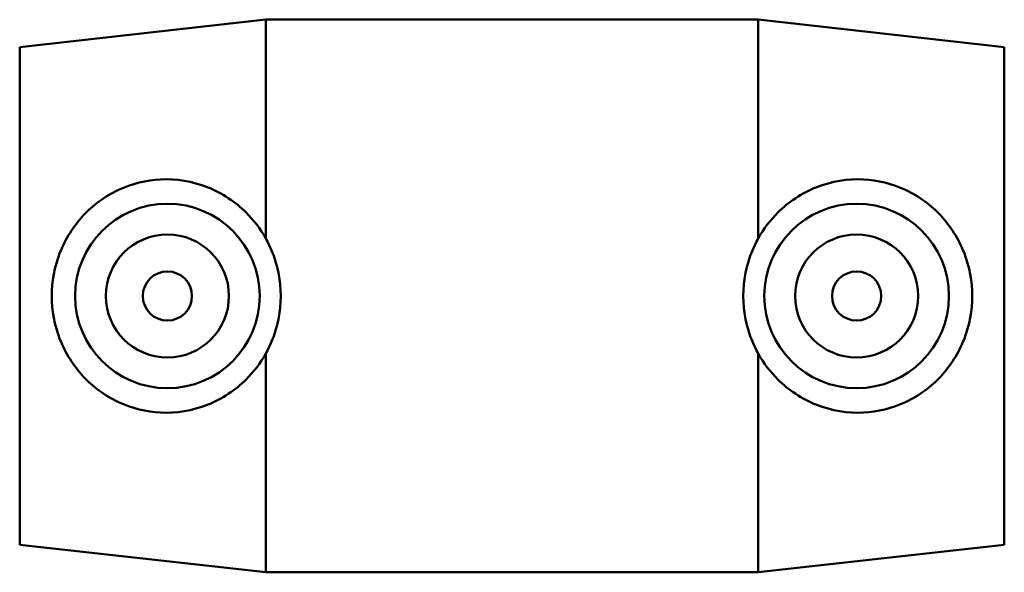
# Model space of a CAD drawing. Header units: inches. Extents: x -26 to 78, y -45 to 82.
# Tile 5 of 6: x 21.84 to 24.99, y 77.51 to 79.28. Entities that reach past the tile are written whole.
import ezdxf

# ---------------------------------------------------------------- set-up
doc = ezdxf.new("R2010")
doc.units = ezdxf.units.IN
doc.header["$MEASUREMENT"] = 0
doc.layers.add('Visible (ANSI)', color=7, linetype='Continuous', lineweight=50)

msp = doc.modelspace()

# ---------------------------------------------------------------- linework, layer by layer
at = {"layer": 'Visible (ANSI)'}
for p, q in [((21.8419, 79.1952), (22.6294, 79.2837)), ((22.6294, 78.5826), (22.6294, 79.2837)), ((22.6294, 79.2837), (24.2044, 79.2837)), ((24.2044, 78.5826), (24.2044, 79.2837)), ((24.9919, 79.1952), (24.2044, 79.2837)), ((21.8419, 77.6022), (21.8419, 79.1952)), ((24.9919, 77.6022), (24.9919, 79.1952)), ((22.6294, 77.5137), (22.6294, 78.2147)), ((24.2044, 77.5137), (24.2044, 78.2147)), ((21.8419, 77.6022), (22.6294, 77.5137)), ((24.9919, 77.6022), (24.2044, 77.5137)), ((22.6294, 77.5137), (24.2044, 77.5137))]:
    msp.add_line(p, q, dxfattribs=at)
for centre, radius in [((22.3144, 78.3987), 0.2953), ((24.5194, 78.3987), 0.2953), ((22.3144, 78.3987), 0.1969), ((24.5194, 78.3987), 0.1969), ((22.3144, 78.3987), 0.0787), ((24.5194, 78.3987), 0.0787)]:
    msp.add_circle(centre, radius, dxfattribs=at)
for points, knots in [([(22.2926, 78.0253), (22.2478, 78.0276), (22.2005, 78.0389), (22.1145, 78.0793), (22.0757, 78.1085), (22.0148, 78.1739), (21.9883, 78.215), (21.9532, 78.3046), (21.9445, 78.3531), (21.9445, 78.4442), (21.9532, 78.4928), (21.9883, 78.5824), (22.0148, 78.6234), (22.0757, 78.6889), (22.1145, 78.718), (22.2005, 78.7585), (22.2478, 78.7698), (22.3424, 78.7745), (22.3946, 78.7661), (22.4895, 78.7287), (22.5325, 78.6997), (22.5901, 78.6423), (22.6119, 78.614), (22.6294, 78.5826)], [0, 0, 0, 0, 0.34321, 0.34321, 0.686421, 0.686421, 1.033619, 1.033619, 1.380817, 1.380817, 1.728015, 1.728015, 2.075213, 2.075213, 2.418424, 2.418424, 2.761634, 2.761634, 3.143803, 3.143803, 3.525971, 3.525971, 3.79283, 3.79283, 3.79283, 3.79283]), ([(24.2044, 78.5826), (24.2218, 78.614), (24.2436, 78.6423), (24.3012, 78.6997), (24.3442, 78.7287), (24.4391, 78.7661), (24.4913, 78.7745), (24.5859, 78.7698), (24.6332, 78.7585), (24.7192, 78.718), (24.758, 78.6889), (24.8189, 78.6234), (24.8454, 78.5824), (24.8805, 78.4928), (24.8892, 78.4442), (24.8892, 78.3531), (24.8805, 78.3046), (24.8454, 78.215), (24.8189, 78.1739), (24.758, 78.1085), (24.7192, 78.0793), (24.6332, 78.0389), (24.5859, 78.0276), (24.5411, 78.0253)], [-3.79283, -3.79283, -3.79283, -3.79283, -3.525971, -3.525971, -3.143803, -3.143803, -2.761634, -2.761634, -2.418424, -2.418424, -2.075213, -2.075213, -1.728015, -1.728015, -1.380817, -1.380817, -1.033619, -1.033619, -0.686421, -0.686421, -0.34321, -0.34321, 0, 0, 0, 0]), ([(22.6294, 78.2147), (22.6361, 78.2269), (22.6422, 78.2395), (22.6671, 78.2989), (22.677, 78.3501), (22.677, 78.4472), (22.6671, 78.4984), (22.6422, 78.5578), (22.6361, 78.5705), (22.6294, 78.5826)], [1.0311954, 1.0311954, 1.0311954, 1.0311954, 1.1344371, 1.1344371, 1.5045377, 1.5045377, 1.8746383, 1.8746383, 1.97788, 1.97788, 1.97788, 1.97788]), ([(24.2044, 78.2147), (24.1976, 78.2269), (24.1915, 78.2395), (24.1666, 78.2989), (24.1567, 78.3501), (24.1567, 78.4472), (24.1666, 78.4984), (24.1915, 78.5578), (24.1976, 78.5705), (24.2044, 78.5826)], [1.0311954, 1.0311954, 1.0311954, 1.0311954, 1.1344371, 1.1344371, 1.5045377, 1.5045377, 1.8746383, 1.8746383, 1.97788, 1.97788, 1.97788, 1.97788]), ([(22.6294, 78.2147), (22.6119, 78.1833), (22.5901, 78.1551), (22.5325, 78.0977), (22.4895, 78.0687), (22.3946, 78.0313), (22.3424, 78.0229), (22.2926, 78.0253)], [-1.031195, -1.031195, -1.031195, -1.031195, -0.764337, -0.764337, -0.382168, -0.382168, 0, 0, 0, 0]), ([(24.5411, 78.0253), (24.4913, 78.0229), (24.4391, 78.0313), (24.3442, 78.0687), (24.3012, 78.0977), (24.2436, 78.1551), (24.2218, 78.1833), (24.2044, 78.2147)], [0, 0, 0, 0, 0.382168, 0.382168, 0.764337, 0.764337, 1.031195, 1.031195, 1.031195, 1.031195])]:
    msp.add_open_spline(points, degree=3, knots=knots, dxfattribs=at)

doc.saveas('drawing.dxf')
